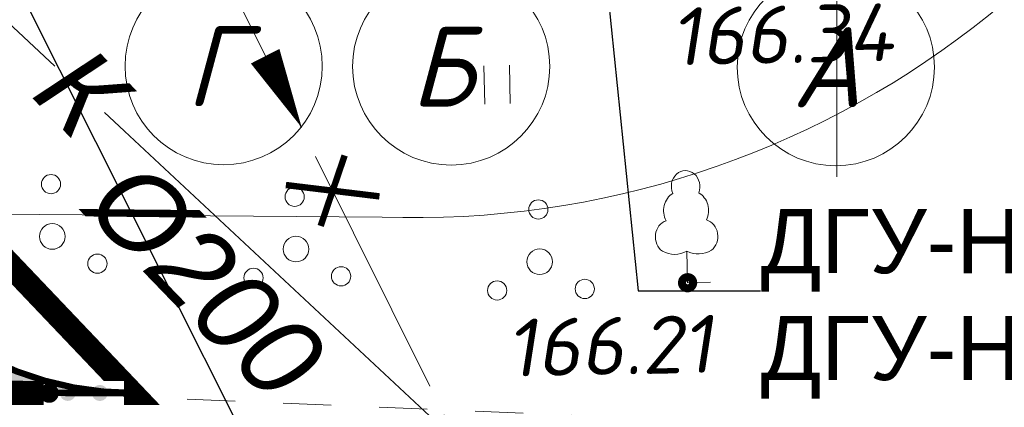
# Model space of a CAD drawing. Header units: millimetres. Extents: x 523209 to 536718, y -48289 to -47398.
# Tile 26 of 116: x 529467 to 529498, y -48048 to -48036. Entities that reach past the tile are written whole.
import ezdxf
from ezdxf import colors
from ezdxf.entities.mleader import LeaderData, LeaderLine
from ezdxf.enums import TextEntityAlignment as Align
from ezdxf.math import Vec2, Vec3

# ---------------------------------------------------------------- set-up
doc = ezdxf.new("R2010")
doc.units = ezdxf.units.MM
doc.linetypes.add('LU024', pattern=[3, 1.5, -1.5])
doc.linetypes.add('LU197', pattern=[9, 8, -1])
doc.layers.get('Defpoints').update_dxf_attribs({"color": 140})
for name, color, linetype, lineweight in [('_ПР_КЛ_10', 10, 'ОПС_W2', 30), ('ELEKTROSET_', 6, 'LU1191', 9), ('KANALIZACIA', 1, 'LU197', 13), ('OTMETKI', 7, 'Continuous', 13), ('TOPOGRAFIA', 7, 'Continuous', 13), ('ГП ГП', 10, 'ОПС_W2', 30), ('электрика', 1, 'Continuous', 40), ('ЭС', 1, 'Continuous', 60)]:
    doc.layers.add(name, color=color, linetype=linetype, lineweight=lineweight)
for name, color, linetype in [('A_GRANIC', 7, 'Continuous'), ('ГП ОСИ', 7, 'Continuous'), ('ГП СЕТИ', 7, 'Continuous')]:
    doc.layers.add(name, color=color, linetype=linetype)
doc.styles.add('ESKD1', font='txt', dxfattribs={"width": 1.2, "oblique": 14.99430549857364})
doc.styles.add('SIMPLEX_K', font='ariali.ttf')
doc.styles.get("Standard").update_dxf_attribs({"font": 'arial.ttf'})
doc.styles.add('Standard_k', font='simplex.shx', dxfattribs={"oblique": 10})
doc.styles.add('ОПС', font='arial.ttf')
doc.styles.add('СГЕНЕРИР_СТИЛЬ_1', font='times.ttf')
doc.linetypes.add('LU1191', pattern='A,1,-2,0.29,[131,ltypeshp01.shx,S=1.3,R=180,X=0.9229999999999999,Y=0.65],0.29,[131,ltypeshp01.shx,S=1.3,R=180,X=1.3,Y=0.65],5,[131,ltypeshp01.shx,S=1.3,R=0,X=-1.3,Y=-0.65],0.58,[131,ltypeshp01.shx,S=1.3,R=0,X=-1.3,Y=-0.65],-2,3', length=14.16)
doc.linetypes.add('ОПС_W2', pattern='A,10,-0.5,["W2",ОПС,S=1,R=0,X=0,Y=-0.5],-2.5', length=13)
doc.dimstyles.new('ISO-25', dxfattribs={"dimtxt": 2.5, "dimasz": 2.5, "dimexe": 1.25, "dimexo": 0.625, "dimtad": 1, "dimtxsty": 'Standard', "dimcen": 2.5, "dimadec": 0, "dimazin": 0, "dimtfac": 1, "dimtmove": 0, "dimatfit": 3, "dimfxl": 1, "dimarcsym": 0})

# ---------------------------------------------------------------- blocks, each defined once
blk = doc.blocks.new('Pk_blok')
at = {"color": 0, "linetype": 'Continuous', "lineweight": 13, "const_width": 0.25}
blk.add_lwpolyline([(-0.175, 0, 1), (0.175, 0, 1)], format="xyb", close=True, dxfattribs=at)
blk = doc.blocks.new('U388')
at = {"layer": 'TOPOGRAFIA'}
for p, q in [((0, 0.9806231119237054), (0, 0)), ((0, 0), (0.7200000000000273, 0.002031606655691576))]:
    blk.add_line(p, q, dxfattribs=at)
for centre, major_axis, ratio, start_param, end_param in [((0, 3.004683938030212), (4.160164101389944e-16, 0.4953160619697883), 0.9000000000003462, 4.281298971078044, 8.285071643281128), ((-0.1460103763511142, 2.251308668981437), (-4.133707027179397e-14, 0.617547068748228), 0.8999999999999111, 0.4847449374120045, 2.084744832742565), ((0.1460103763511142, 2.251308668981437), (4.128832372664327e-14, 0.6175470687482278), 0.8999999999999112, 4.19844047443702, 5.798440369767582), ((-0.4977695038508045, 1.437670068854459), (1.712278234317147e-12, 0.5307801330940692), 0.8999999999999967, 0.2804679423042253, 2.547920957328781), ((0.4977695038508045, 1.437670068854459), (-1.712874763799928e-12, 0.5307801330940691), 0.8999999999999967, 3.735264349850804, 6.00271736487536), ((-0.3662926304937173, 1.884971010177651), (1.42535125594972e-12, 0.991709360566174), 0.9000000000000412, 2.678506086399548, 3.564479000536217), ((0.3662926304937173, 1.884971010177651), (-1.427068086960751e-12, 0.9917093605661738), 0.9000000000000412, 2.718706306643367, 3.604679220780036)]:
    blk.add_ellipse(centre, major_axis=major_axis, ratio=ratio, start_param=start_param, end_param=end_param, dxfattribs=at)
blk = doc.blocks.new('U394')
for centre, radius in [((-0.007333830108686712, 1.633033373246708), 0.3), ((0, 0), 0.4), ((-1.344137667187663, -0.8689467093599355), 0.3), ((1.388695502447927, -0.8773993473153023), 0.3)]:
    blk.add_circle(centre, radius)
blk = doc.blocks.new('U401t')
at = {"layer": 'TOPOGRAFIA'}
for p, q in [((-0.4000000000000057, 0), (-0.4000000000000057, 1.199999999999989)), ((0.4000000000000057, 0), (0.4000000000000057, 1.199999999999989))]:
    blk.add_line(p, q, dxfattribs=at)
blk = doc.blocks.new('OSI_ZDAN')
at = {"layer": '_ПР_КЛ_10', "color": 0, "linetype": 'Continuous', "lineweight": 0}
blk.add_circle((0, 0), 3.2, dxfattribs=at)
at = {"layer": '_ПР_КЛ_10', "color": 0, "linetype": 'Continuous', "lineweight": 0, "style": 'ESKD1', "oblique": 14.99430549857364, "width": 1.2}
blk.add_attdef('NAME', text='', height=2.6, dxfattribs=at).set_placement((-0.3, 0), align=Align.MIDDLE_CENTER)
blk = doc.blocks.new('_Oblique')
at = {"color": 0, "linetype": 'ByBlock', "lineweight": -2}
blk.add_line((-0.5, -0.5), (0.5, 0.5), dxfattribs=at)
blk = doc.blocks.new('_None')
blk = doc.blocks.new('*U97')
at = {"layer": 'A_GRANIC', "linetype": 'Continuous', "lineweight": 0, "ltscale": 0.5}
for points in [[(213744.5903784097, 189756.3841535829, 1), (213744.3403786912, 189756.3845287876, 1)], [(213745.0903778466, 189756.3834031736, 1), (213744.8403781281, 189756.3837783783, 1)]]:
    blk.add_hatch(color=256, dxfattribs=at).paths.add_polyline_path(points, flags=0)
for points in [[(213743.2770088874, 189758.683145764, 0.375, 0.375, 0), (213745.4653774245, 189756.3828403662, 0.375, 0.375, 0), (213745.3403775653, 189756.3830279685, 0, 0, 0)], [(213744.0903789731, 189756.3849039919, 0.375, 0.375, 0), (213741.5903817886, 189756.3886560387, 0.375, 0.375, 0)]]:
    blk.add_lwpolyline(points, format="xyseb", dxfattribs=at)
blk = doc.blocks.new('*U225')
at = {"lineweight": 30}
h = blk.add_hatch(dxfattribs=at)
h.set_pattern_fill('ANSI31', color=6, scale=4.999999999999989, angle=303.5547213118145, style=0)
h.set_pattern_definition([(348.5547213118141, (-0.27636657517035, 0.4166791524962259), (0.1240199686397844, 0.6125716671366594), [])])
h.paths.add_polyline_path([(0.1934566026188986, -0.291675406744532), (-5.640051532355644, -4.16080745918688), (-6.02696473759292, -3.577456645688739), (-0.1934566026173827, 0.2916754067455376)])
at = {"color": 6, "lineweight": 30}
for p, q in [((-0.1934566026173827, 0.2916754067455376), (-6.02696473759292, -3.577456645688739)), ((0.1934566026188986, -0.291675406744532), (-0.1934566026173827, 0.2916754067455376)), ((0.1934566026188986, -0.291675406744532), (-5.640051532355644, -4.16080745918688)), ((-5.640051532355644, -4.16080745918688), (-6.026964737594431, -3.577456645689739))]:
    blk.add_line(p, q, dxfattribs=at)
blk = doc.blocks.new('*D391')
at = {"color": 0, "linetype": 'Continuous', "lineweight": -2, "transparency": 16777216}
for p, q in [((529491.1688009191, -48027.21091462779), (529506.1115496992, -48027.21091462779)), ((529504.8615496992, -48027.21091462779), (529504.8615496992, -48030.06598269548)), ((529484.696926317, -48030.06598269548), (529506.1115496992, -48030.06598269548)), ((529504.8615496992, -48030.06598269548), (529504.8615496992, -48035.88317232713))]:
    blk.add_line(p, q, dxfattribs=at)
at = {"layer": 'Defpoints', "color": 0, "transparency": 16777216}
for p in [(529490.5438009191, -48027.21091462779), (529484.071926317, -48030.06598269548), (529504.8615496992, -48030.06598269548)]:
    blk.add_point(p, dxfattribs=at)
at = {"color": 0, "lineweight": -2, "transparency": 16777216, "xscale": 1.5, "yscale": 1.5, "zscale": 1.5}
for p, rotation in [((529504.8615496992, -48027.21091462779), 90), ((529504.8615496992, -48030.06598269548), 270)]:
    blk.add_blockref('_Oblique', p, dxfattribs=dict(at, rotation=rotation))
at = {"color": 0, "transparency": 16777216, "insert": (529503.5956902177, -48033.72457751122), "char_height": 2.5, "attachment_point": 5, "rotation": 90}
blk.add_mtext('{\\H0.6x;600}', dxfattribs=at)

msp = doc.modelspace()

# ---------------------------------------------------------------- hatches: boundary and pattern name
at = {"layer": 'ГП ГП', "linetype": 'ByBlock', "lineweight": 0}
h = msp.add_hatch(color=253, dxfattribs=at)
h.dxf.hatch_style = 1
edge = h.paths.add_edge_path()
edge.add_line((529473.0248545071, -47993.21823321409), (529449.0269951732, -47993.22253586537))
edge.add_line((529449.0269951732, -47993.22253586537), (529449.0227138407, -48014.76469418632))
edge.add_line((529449.0227138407, -48014.76469418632), (529453.6194402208, -48014.76469418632))
edge.add_line((529453.6194402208, -48014.76469418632), (529453.6194402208, -48023.76469418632))
edge.add_line((529453.6194402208, -48023.76469418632), (529446.6194402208, -48023.76469418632))
edge.add_line((529446.6194402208, -48023.76469418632), (529446.6194402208, -48029.46063860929))
edge.add_line((529446.6194402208, -48029.46063860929), (529447.6186071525, -48029.46046240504))
edge.add_arc((529447.6196652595, -48035.46046231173), 5.999999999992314, -0.007437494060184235, 90.01010417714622, ccw=False)
edge.add_line((529453.619665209, -48035.46124116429), (529453.6194402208, -48037.19446942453))
edge.add_arc((529443.6194402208, -48037.19446942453), 10, 270.0485794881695, 360, ccw=False)
edge.add_line((529443.62791894, -48047.19446583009), (529470.6209410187, -48047.21483319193))
edge.add_arc((529470.6194402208, -48037.2148333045), 10.00000000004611, 180.0000000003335, 270.008598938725, ccw=False)
edge.add_line((529460.6194402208, -48037.21483330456), (529460.61966789, -48035.45633483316))
edge.add_arc((529466.6196678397, -48035.45711164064), 5.999999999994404, 90.01010417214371, 179.9925820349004, ccw=False)
edge.add_line((529466.6186097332, -48029.45711173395), (529473.0176524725, -48029.45633595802))
edge.add_line((529473.0176524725, -48029.45633595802), (529473.0248545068, -47993.21823321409))

# ---------------------------------------------------------------- linework, layer by layer
at = {"layer": '_ПР_КЛ_10', "linetype": 'ByBlock', "lineweight": 0, "const_width": 0.2, "flags": 128}
for points in [[(529477.2410432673, -48039.80105713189), (529476.4924286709, -48042.00168924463)], [(529475.4071641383, -48040.72400953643), (529478.3263077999, -48041.07873684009)]]:
    msp.add_lwpolyline(points, dxfattribs=at)
at = {"layer": 'ELEKTROSET_', "flags": 128}
msp.add_lwpolyline([(529408.8382799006, -48041.1826363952), (529478.4100876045, -48041.7256254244, 0.3597034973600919), (529507.2949602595, -48019.50608522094), (529507.3811478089, -47997.94609035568), (529505.8768731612, -47932.88514308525), (529506.1764947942, -47831.49205011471), (529505.9735957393, -47749.8442609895), (529505.4053107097, -47743.12560175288), (529540.4821542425, -47742.40708429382)], format="xyb", dxfattribs=at)
at = {"layer": 'KANALIZACIA'}
msp.add_line((529456.2765358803, -47999.55554046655), (529480.4363483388, -48048.06927807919), dxfattribs=at)
at = {"layer": 'KANALIZACIA', "linetype": 'Continuous'}
msp.add_lwpolyline([(529474.7598455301, -48036.7034507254, 1.00000973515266, 0, 0), (529475.9003969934, -48038.92814487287, 0, 0, 0), (529474.6686014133, -48036.52547519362, 0, 0, 0)], format="xyseb", dxfattribs=at)
at = {"layer": 'TOPOGRAFIA'}
msp.add_lwpolyline([(529492.6082976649, -48054.55209659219), (529492.5858500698, -48027.47900535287)], dxfattribs=at)
at = {"layer": 'TOPOGRAFIA', "linetype": 'LU024', "flags": 128}
msp.add_lwpolyline([(529491.8064159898, -48048.21851947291), (529468.0207756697, -48047.22142107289), (529431.6923110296, -48047.19740827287), (529408.8382799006, -48047.06485168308)], dxfattribs=at)
at = {"layer": 'ГП ГП', "linetype": 'ByBlock', "lineweight": 0, "const_width": 0.2, "flags": 128}
msp.add_lwpolyline([(529473.0248545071, -47993.21823321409), (529449.0269951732, -47993.22253586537), (529449.0227138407, -48014.76469418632), (529453.6194402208, -48014.76469418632), (529453.6194402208, -48023.76469418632), (529446.6194402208, -48023.76469418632), (529446.6194402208, -48029.46063860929), (529447.6186071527, -48029.46046240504, -0.4143032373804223), (529453.619665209, -48035.46124116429), (529453.6194402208, -48037.19446942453, -0.4139652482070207), (529443.62791894, -48047.19446583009), (529470.6209410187, -48047.21483319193, -0.4142575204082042), (529460.6194402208, -48037.21483330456), (529460.61966789, -48035.45633483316, -0.4141239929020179), (529466.6186097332, -48029.45711173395), (529473.0176524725, -48029.45633595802)], format="xyb", close=True, dxfattribs=at)
at = {"layer": 'ГП СЕТИ', "color": 25}
for p, q in [((529464.0507854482, -48033.14467339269), (529468.201567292, -48037.01643430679)), ((529469.7455252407, -48038.45660540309), (529480.7706868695, -48048.74064139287))]:
    msp.add_line(p, q, dxfattribs=at)

# ---------------------------------------------------------------- block references
at = {"layer": 'OTMETKI', "linetype": 'Continuous', "xscale": 1.00000973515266, "yscale": 1.00000973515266, "zscale": 1.00000973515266, "rotation": 1.173488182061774}
for p in [(529487.9405192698, -48043.7727157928), (529468.0207756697, -48047.22142107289)]:
    msp.add_blockref('Pk_blok', p, dxfattribs=at)
at = {"layer": 'TOPOGRAFIA', "xscale": 1.00000973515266, "yscale": 1.00000973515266, "zscale": 1.00000973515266, "rotation": 1.173488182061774}
for name, p in [('U401t', (529482.0100166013, -48038.19253503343)), ('U388', (529487.9405192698, -48043.7727157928)), ('U394', (529468.1204368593, -48042.32878902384)), ('U394', (529475.7231064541, -48042.72341735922)), ('U394', (529483.3257760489, -48043.1180456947))]:
    msp.add_blockref(name, p, dxfattribs=at)
at = {"layer": 'ГП ОСИ', "color": 5, "linetype": 'Continuous', "lineweight": 30, "ltscale": 0.4807692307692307, "xscale": 0.9615384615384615, "yscale": 0.9615384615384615, "zscale": 0.9615384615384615}
for p, values in [((529473.4658978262, -48037.01260684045), {'NAME': 'Г'}), ((529492.5658698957, -48037.04527089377), {'NAME': 'А'})]:
    msp.add_blockref('OSI_ZDAN', p, dxfattribs=at).add_auto_attribs(values)
at = {"layer": 'ГП ОСИ', "color": 5, "linetype": 'ByBlock', "lineweight": 0, "xscale": 0.9615384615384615, "yscale": 0.9615384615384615, "zscale": 0.9615384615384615}
msp.add_blockref('OSI_ZDAN', (529480.5658874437, -48037.02474897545), dxfattribs=at).add_auto_attribs({'NAME': 'Б'})

# ---------------------------------------------------------------- texts
at = {"layer": 'OTMETKI', "style": 'Standard_k', "oblique": 10}
for s, p in [('166.34', (529487.4027094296, -48035.19384715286)), ('166.21', (529482.2765347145, -48044.9089653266))]:
    msp.add_text(s, height=1.800017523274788, rotation=1.173488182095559, dxfattribs=at).set_placement(p, align=Align.TOP_LEFT)
at = {"layer": 'ГП СЕТИ', "color": 25, "style": 'SIMPLEX_K'}
for s, p in [('К', (529467.4268741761, -48037.94021211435)), ('%%C200', (529469.0692475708, -48041.47502149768))]:
    msp.add_text(s, height=2.5, rotation=313.9999999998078, dxfattribs=at).set_placement(p)

# ---------------------------------------------------------------- next in the draw order: leaders
at = {"layer": 'электрика', "color": 7, "lineweight": 0, "ltscale": 10}
ml = msp.add_multileader_mtext('Standard', dxfattribs=at)
ml.set_content('\\A1;{\\fArial|b0|i0|c204|p34;ДГУ-Н1_ВБбШв-(4х120) L-45м\\PДГУ-Н2_ВБбШв-(4х10) L-45м (ЩСН)\\PДГУ-Н3_ВБбШв-(4х1.5) L-45м (управление)\\Pпродолжение трасс см. лист №5}', color=7, style='СГЕНЕРИР_СТИЛЬ_1')
ml.set_leader_properties()
ml.set_arrow_properties(name='OBLIQUE')
ml.build(insert=Vec2(0, 0))
ml.multileader.update_dxf_attribs({"text_left_attachment_type": 6, "text_right_attachment_type": 6, "arrow_head_size": 3})
ctx = ml.context
ctx.base_point, ctx.char_height, ctx.arrow_head_size, ctx.landing_gap_size, ctx.plane_origin = Vec3(529490.1994891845, -48044.03108590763), 2, 3, 0.02, Vec3(529525.4999169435, -48060.80453131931)
ctx.left_attachment, ctx.right_attachment = 6, 6
notes = []
notes.append((ctx, [(1, (1, 1, 0), (529486.3993958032, -48044.03108590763), (1, 0), 3.800093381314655, [(0, [(529484.6666217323, -48027.14865594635)], 0, [])])]))
ctx.mtext.insert, ctx.mtext.width, ctx.mtext.defined_height, ctx.mtext.flow_direction = Vec3(529490.2194891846, -48041.47583352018), 3.200995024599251e-12, 6.708903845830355, 5
ctx.mtext.has_bg_fill, ctx.mtext.bg_color, ctx.mtext.bg_scale_factor, ctx.mtext.bg_transparency, ctx.mtext.use_window_bg_color = 1, -1027028792, 1.5, 0, 1
for ctx, leaders in notes:
    for number, flags, end, landing, length, lines in leaders:
        leader = LeaderData()
        leader.index, (leader.has_last_leader_line, leader.has_dogleg_vector, leader.attachment_direction) = number, flags
        leader.last_leader_point, leader.dogleg_vector, leader.dogleg_length = Vec3(end), Vec3(landing), length
        for number, points, colour, breaks in lines:
            line = LeaderLine()
            line.index, line.vertices, line.color, line.breaks = number, Vec3.list(points), colors.encode_raw_color(colour), breaks
            leader.lines.append(line)
        ctx.leaders.append(leader)

# ---------------------------------------------------------------- next in the draw order: leaders
ml = msp.add_multileader_mtext('Standard', dxfattribs=at)
ml.set_content('\\A1;{\\fArial|b0|i0|c204|p34;продолжение трасс см. лист №4}', color=7, style='СГЕНЕРИР_СТИЛЬ_1')
ml.set_leader_properties()
ml.set_arrow_properties(name='NONE')
ml.build(insert=Vec2(0, 0))
ml.multileader.update_dxf_attribs({"text_left_attachment_type": 6, "text_right_attachment_type": 6, "arrow_head_size": 3})
ctx = ml.context
ctx.base_point, ctx.char_height, ctx.arrow_head_size, ctx.landing_gap_size, ctx.plane_origin = Vec3(529515.1560249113, -48032.34007182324), 2, 3, 0.02, Vec3(529525.4999169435, -48049.11351723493)
ctx.left_attachment, ctx.right_attachment = 6, 6
notes = []
notes.append((ctx, [(1, (1, 1, 0), (529511.35593153, -48032.34007182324), (1, 0), 3.800093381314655, [(0, [(529480.1100066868, -48020.7805364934)], 0, [])])]))
ctx.mtext.insert, ctx.mtext.width, ctx.mtext.defined_height, ctx.mtext.flow_direction = Vec3(529515.1760249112, -48029.78481943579), 3.200995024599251e-12, 6.708903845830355, 5
ctx.mtext.has_bg_fill, ctx.mtext.bg_color, ctx.mtext.bg_scale_factor, ctx.mtext.bg_transparency, ctx.mtext.use_window_bg_color = 1, -1027028792, 1.5, 0, 1
for ctx, leaders in notes:
    for number, flags, end, landing, length, lines in leaders:
        leader = LeaderData()
        leader.index, (leader.has_last_leader_line, leader.has_dogleg_vector, leader.attachment_direction) = number, flags
        leader.last_leader_point, leader.dogleg_vector, leader.dogleg_length = Vec3(end), Vec3(landing), length
        for number, points, colour, breaks in lines:
            line = LeaderLine()
            line.index, line.vertices, line.color, line.breaks = number, Vec3.list(points), colors.encode_raw_color(colour), breaks
            leader.lines.append(line)
        ctx.leaders.append(leader)

# ---------------------------------------------------------------- next in the draw order: block references
at = {"layer": 'A_GRANIC', "linetype": 'ByBlock', "lineweight": 0, "xscale": 2, "yscale": 2, "zscale": 2}
msp.add_blockref('*U97', (101979.6720937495, -427559.9805002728), dxfattribs=at)

# ---------------------------------------------------------------- next in the draw order: leaders
at = {"layer": 'электрика', "color": 7, "lineweight": 0, "ltscale": 10}
ml = msp.add_multileader_mtext('Standard', dxfattribs=at)
ml.set_content('\\A1;{\\fArial|b0|i0|c204|p34;Пересечение КЛ\\Pс сущ. трубопроводом}', color=7, style='СГЕНЕРИР_СТИЛЬ_1')
ml.set_leader_properties()
ml.set_arrow_properties(name='NONE')
ml.build(insert=Vec2(0, 0))
ml.multileader.update_dxf_attribs({"text_left_attachment_type": 6, "text_right_attachment_type": 6, "arrow_head_size": 2})
ctx = ml.context
ctx.base_point, ctx.char_height, ctx.arrow_head_size, ctx.landing_gap_size, ctx.plane_origin = Vec3(529490.2194891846, -48064.20748002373), 2, 2, 0.02, Vec3(529419.1412496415, -48059.3554291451)
ctx.left_attachment, ctx.right_attachment = 6, 6
notes = []
notes.append((ctx, [(0, (1, 1, 0), (529481.9295578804, -48064.20748002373), (1, 0), 8.289931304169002, [(0, [(529462.2566877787, -48025.00047617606)], 0, [])])]))
ctx.mtext.insert, ctx.mtext.width, ctx.mtext.defined_height, ctx.mtext.flow_direction = Vec3(529490.2394891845, -48061.61948548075), 3.200995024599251e-12, 6.708903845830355, 5
ctx.mtext.has_bg_fill, ctx.mtext.bg_color, ctx.mtext.bg_scale_factor, ctx.mtext.bg_transparency, ctx.mtext.use_window_bg_color = 1, -1027028792, 1.5, 0, 1
for ctx, leaders in notes:
    for number, flags, end, landing, length, lines in leaders:
        leader = LeaderData()
        leader.index, (leader.has_last_leader_line, leader.has_dogleg_vector, leader.attachment_direction) = number, flags
        leader.last_leader_point, leader.dogleg_vector, leader.dogleg_length = Vec3(end), Vec3(landing), length
        for number, points, colour, breaks in lines:
            line = LeaderLine()
            line.index, line.vertices, line.color, line.breaks = number, Vec3.list(points), colors.encode_raw_color(colour), breaks
            leader.lines.append(line)
        ctx.leaders.append(leader)

# ---------------------------------------------------------------- next in the draw order: block references
at = {"layer": 'ЭС', "color": 5, "xscale": 2, "yscale": 2, "zscale": 2, "rotation": 146.238589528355}
msp.add_blockref('*U225', (529470.994164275, -48030.03644404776), dxfattribs=at)

# ---------------------------------------------------------------- next in the draw order: dimensions: what is measured, and where the dimension line sits
at = {"color": 4}
dim = msp.add_linear_dim(base=(529504.8615496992, -48030.06598269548), p1=(529490.5438009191, -48027.21091462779), p2=(529484.071926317, -48030.06598269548), angle=90, text='{\\H0.6x;600}', dimstyle='ISO-25', override={"dimasz": 1.5, "dimgap": 0.5, "dimblk1": 'Oblique', "dimblk2": 'Oblique', "dimsah": 1}, dxfattribs=at)
dim.commit()
dim.dimension.update_dxf_attribs({"geometry": '*D391', "text_midpoint": (529503.5956902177, -48033.72457751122)})

doc.saveas('drawing.dxf')
